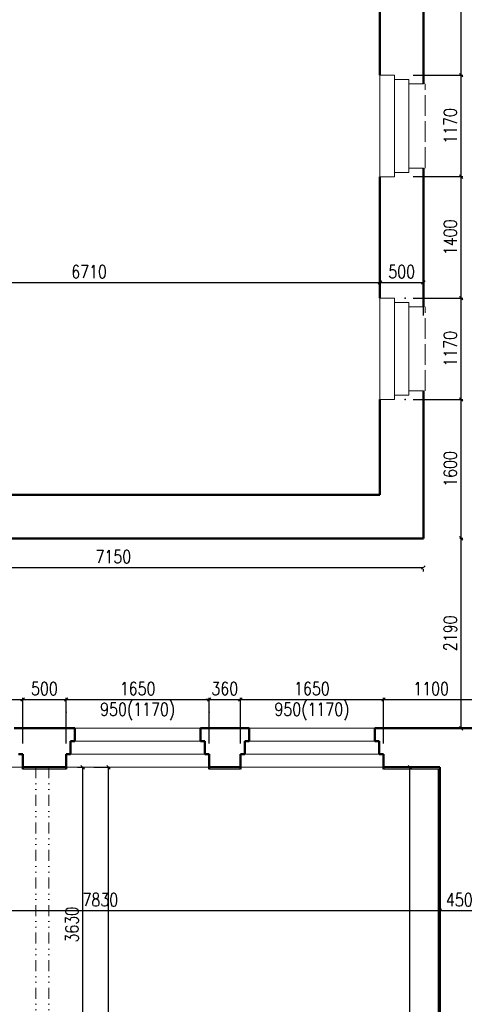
# Model space of a CAD drawing. Header units: millimetres. Extents: x -238874 to 551972, y -298952 to 658415.
# Tile 241 of 256: x 64593 to 69720, y 188298 to 199651. Entities that reach past the tile are written whole.
import ezdxf

# ---------------------------------------------------------------- set-up
doc = ezdxf.new("R2010")
doc.units = ezdxf.units.MM
doc.header["$LTSCALE"] = 20
doc.linetypes.add('ACAD_ISO02W100', pattern=[15, 12, -3])
doc.linetypes.add('DIVIDE2', pattern=[15.875, 6.35, -3.175, 0, -3.175, 0, -3.175])
doc.layers.add('KOTY', color=8, linetype='Continuous')
doc.layers.add('NOSNÉ', color=8, linetype='Continuous', lineweight=50)
doc.layers.add('PRUCHODY', color=7, linetype='Continuous', lineweight=18)
doc.styles.add('SIMPLEX', font='SIMPLEX.shx', dxfattribs={"width": 0.8, "bigfont": 'CAD13.shx'})
doc.styles.get("Standard").update_dxf_attribs({"font": 'simplex.shx', "width": 0.8})
doc.dimstyles.new('CKA', dxfattribs={"dimtxt": 200, "dimasz": 40, "dimexe": 20, "dimexo": 0.2, "dimgap": 50, "dimtad": 1, "dimdec": 0, "dimrnd": 1, "dimzin": 0, "dimdsep": 46, "dimtxsty": 'Standard', "dimblk1": 'OBLIQUE', "dimblk2": 'OBLIQUE', "dimsah": 1, "dimcen": 0.09, "dimclrd": 253, "dimclre": 253, "dimclrt": 253, "dimadec": 0, "dimazin": 0, "dimtfac": 1, "dimtdec": 0, "dimtix": 1, "dimtmove": 2, "dimatfit": 3, "dimfxl": 1, "dimtolj": 1, "dimtzin": 0, "dimarcsym": 0})

# ---------------------------------------------------------------- blocks, each defined once
blk = doc.blocks.new('_OBLIQUE')
at = {"color": 0, "linetype": 'ByBlock'}
blk.add_line((-0.5, -0.5), (0.5, 0.5), dxfattribs=at)
blk = doc.blocks.new('*D2046')
at = {"layer": 'DEFPOINTS', "color": 0, "transparency": 16777216}
for p in [(65068, 191031), (65617, 191031), (65068, 164511)]:
    blk.add_point(p, dxfattribs=at)
at = {"layer": 'KOTY', "lineweight": -2, "transparency": 16777216}
for p, q in [((65449, 191031), (65637, 191031)), ((65617, 164511), (65617, 191031))]:
    blk.add_line(p, q, dxfattribs=at)
at = {"layer": 'KOTY', "lineweight": -2, "transparency": 16777216, "xscale": 40, "yscale": 40, "zscale": 40}
for p, rotation in [((65617, 191031), 90), ((65617, 164511), 270)]:
    blk.add_blockref('_OBLIQUE', p, dxfattribs=dict(at, rotation=rotation))
at = {"layer": 'KOTY', "transparency": 16777216, "insert": (65492, 177771), "char_height": 150, "attachment_point": 5, "rotation": 90, "style": 'SIMPLEX'}
blk.add_mtext('\\A1;26520', dxfattribs=at)
blk = doc.blocks.new('*D2047')
at = {"layer": 'DEFPOINTS', "color": 0, "transparency": 16777216}
for p in [(68788, 191031), (69094, 191031), (69418, 180361)]:
    blk.add_point(p, dxfattribs=at)
at = {"layer": 'KOTY', "lineweight": -2, "transparency": 16777216}
for p, q in [((69094, 180361), (69094, 191031)), ((69169, 191031), (69114, 191031))]:
    blk.add_line(p, q, dxfattribs=at)
at = {"layer": 'KOTY', "lineweight": -2, "transparency": 16777216, "xscale": 40, "yscale": 40, "zscale": 40}
for p, rotation in [((69094, 191031), 90), ((69094, 180361), 270)]:
    blk.add_blockref('_OBLIQUE', p, dxfattribs=dict(at, rotation=rotation))
at = {"layer": 'KOTY', "transparency": 16777216, "insert": (68969, 185696), "char_height": 150, "attachment_point": 5, "rotation": 90, "style": 'SIMPLEX'}
blk.add_mtext('\\A1;10670', dxfattribs=at)
blk = doc.blocks.new('*D2220')
at = {"layer": 'DEFPOINTS', "color": 0, "transparency": 16777216}
for p in [(68748, 197841), (69683, 197841), (68748, 196441)]:
    blk.add_point(p, dxfattribs=at)
at = {"layer": 'KOTY', "lineweight": -2, "transparency": 16777216}
for p, q in [((69129, 197841), (69703, 197841)), ((69683, 196441), (69683, 197841))]:
    blk.add_line(p, q, dxfattribs=at)
at = {"layer": 'KOTY', "lineweight": -2, "transparency": 16777216, "xscale": 40, "yscale": 40, "zscale": 40}
for p, rotation in [((69683, 197841), 90), ((69683, 196441), 270)]:
    blk.add_blockref('_OBLIQUE', p, dxfattribs=dict(at, rotation=rotation))
at = {"layer": 'KOTY', "transparency": 16777216, "insert": (69558, 197141), "char_height": 150, "attachment_point": 5, "rotation": 90, "style": 'SIMPLEX'}
blk.add_mtext('\\A1;1400', dxfattribs=at)
blk = doc.blocks.new('*D2221')
at = {"layer": 'DEFPOINTS', "color": 0, "transparency": 16777216}
for p in [(69248, 200038), (69248, 200038), (72858, 197061)]:
    blk.add_point(p, dxfattribs=at)
at = {"layer": 'KOTY', "lineweight": -2, "transparency": 16777216}
for p, q in [((69248, 200419), (69248, 200058)), ((72858, 200038), (69248, 200038))]:
    blk.add_line(p, q, dxfattribs=at)
at = {"layer": 'KOTY', "lineweight": -2, "transparency": 16777216, "xscale": 40, "yscale": 40, "zscale": 40, "rotation": 180}
blk.add_blockref('_OBLIQUE', (69248, 200038), dxfattribs=at)
at = {"layer": 'KOTY', "lineweight": -2, "transparency": 16777216, "xscale": 40, "yscale": 40, "zscale": 40}
blk.add_blockref('_OBLIQUE', (72858, 200038), dxfattribs=at)
at = {"layer": 'KOTY', "transparency": 16777216, "insert": (71053, 200163), "char_height": 150, "attachment_point": 5, "style": 'SIMPLEX'}
blk.add_mtext('\\A1;3610', dxfattribs=at)
blk = doc.blocks.new('*D2223')
at = {"layer": 'DEFPOINTS', "color": 0, "transparency": 16777216}
for p in [(62038, 196620), (68748, 196620), (68748, 196620)]:
    blk.add_point(p, dxfattribs=at)
at = {"layer": 'KOTY', "lineweight": -2, "transparency": 16777216}
for p, q in [((68748, 197001), (68748, 196640)), ((62038, 196620), (68748, 196620))]:
    blk.add_line(p, q, dxfattribs=at)
at = {"layer": 'KOTY', "lineweight": -2, "transparency": 16777216, "xscale": 40, "yscale": 40, "zscale": 40, "rotation": 180}
blk.add_blockref('_OBLIQUE', (62038, 196620), dxfattribs=at)
at = {"layer": 'KOTY', "lineweight": -2, "transparency": 16777216, "xscale": 40, "yscale": 40, "zscale": 40}
blk.add_blockref('_OBLIQUE', (68748, 196620), dxfattribs=at)
at = {"layer": 'KOTY', "transparency": 16777216, "insert": (65393, 196745), "char_height": 150, "attachment_point": 5, "style": 'SIMPLEX'}
blk.add_mtext('\\A1;6710', dxfattribs=at)
blk = doc.blocks.new('*D2224')
at = {"layer": 'DEFPOINTS', "color": 0, "transparency": 16777216}
for p in [(69248, 193671), (62098, 193401), (69248, 193334)]:
    blk.add_point(p, dxfattribs=at)
at = {"layer": 'KOTY', "lineweight": -2, "transparency": 16777216}
for p, q in [((62098, 193334), (69248, 193334)), ((69248, 193290), (69248, 193314))]:
    blk.add_line(p, q, dxfattribs=at)
at = {"layer": 'KOTY', "lineweight": -2, "transparency": 16777216, "xscale": 40, "yscale": 40, "zscale": 40, "rotation": 180}
blk.add_blockref('_OBLIQUE', (62098, 193334), dxfattribs=at)
at = {"layer": 'KOTY', "lineweight": -2, "transparency": 16777216, "xscale": 40, "yscale": 40, "zscale": 40}
blk.add_blockref('_OBLIQUE', (69248, 193334), dxfattribs=at)
at = {"layer": 'KOTY', "transparency": 16777216, "insert": (65673, 193459), "char_height": 150, "attachment_point": 5, "style": 'SIMPLEX'}
blk.add_mtext('\\A1;7150', dxfattribs=at)
blk = doc.blocks.new('*D2225')
at = {"layer": 'DEFPOINTS', "color": 0, "transparency": 16777216}
for p in [(61608, 190868), (69438, 190618), (69438, 189378)]:
    blk.add_point(p, dxfattribs=at)
at = {"layer": 'KOTY', "lineweight": -2, "transparency": 16777216}
for p, q in [((69438, 190238), (69438, 189358)), ((61608, 189378), (69438, 189378))]:
    blk.add_line(p, q, dxfattribs=at)
at = {"layer": 'KOTY', "lineweight": -2, "transparency": 16777216, "xscale": 40, "yscale": 40, "zscale": 40, "rotation": 180}
blk.add_blockref('_OBLIQUE', (61608, 189378), dxfattribs=at)
at = {"layer": 'KOTY', "lineweight": -2, "transparency": 16777216, "xscale": 40, "yscale": 40, "zscale": 40}
blk.add_blockref('_OBLIQUE', (69438, 189378), dxfattribs=at)
at = {"layer": 'KOTY', "transparency": 16777216, "insert": (65523, 189503), "char_height": 150, "attachment_point": 5, "style": 'SIMPLEX'}
blk.add_mtext('\\A1;7830', dxfattribs=at)
blk = doc.blocks.new('*D2226')
at = {"layer": 'DEFPOINTS', "color": 0, "transparency": 16777216}
for p in [(66778, 191813), (65128, 190925), (66778, 190925)]:
    blk.add_point(p, dxfattribs=at)
at = {"layer": 'KOTY', "lineweight": -2, "transparency": 16777216}
for p, q in [((65128, 191813), (66778, 191813)), ((66778, 191306), (66778, 191833))]:
    blk.add_line(p, q, dxfattribs=at)
at = {"layer": 'KOTY', "lineweight": -2, "transparency": 16777216, "xscale": 40, "yscale": 40, "zscale": 40, "rotation": 180}
blk.add_blockref('_OBLIQUE', (65128, 191813), dxfattribs=at)
at = {"layer": 'KOTY', "lineweight": -2, "transparency": 16777216, "xscale": 40, "yscale": 40, "zscale": 40}
blk.add_blockref('_OBLIQUE', (66778, 191813), dxfattribs=at)
at = {"layer": 'KOTY', "transparency": 16777216, "insert": (65953, 191938), "char_height": 150, "attachment_point": 5, "style": 'SIMPLEX'}
blk.add_mtext('\\A1;1650', dxfattribs=at)
blk = doc.blocks.new('*D2232')
at = {"layer": 'DEFPOINTS', "color": 0, "transparency": 16777216}
for p in [(64628, 191813), (62978, 191310), (64628, 190925)]:
    blk.add_point(p, dxfattribs=at)
at = {"layer": 'KOTY', "lineweight": -2, "transparency": 16777216}
for p, q in [((62978, 191813), (64628, 191813)), ((64628, 191306), (64628, 191833))]:
    blk.add_line(p, q, dxfattribs=at)
at = {"layer": 'KOTY', "lineweight": -2, "transparency": 16777216, "xscale": 40, "yscale": 40, "zscale": 40, "rotation": 180}
blk.add_blockref('_OBLIQUE', (62978, 191813), dxfattribs=at)
at = {"layer": 'KOTY', "lineweight": -2, "transparency": 16777216, "xscale": 40, "yscale": 40, "zscale": 40}
blk.add_blockref('_OBLIQUE', (64628, 191813), dxfattribs=at)
at = {"layer": 'KOTY', "transparency": 16777216, "insert": (63803, 191938), "char_height": 150, "attachment_point": 5, "style": 'SIMPLEX'}
blk.add_mtext('\\A1;1650', dxfattribs=at)
blk = doc.blocks.new('*D2233')
at = {"layer": 'DEFPOINTS', "color": 0, "transparency": 16777216}
for p in [(65128, 191813), (64628, 190925), (65128, 190925)]:
    blk.add_point(p, dxfattribs=at)
at = {"layer": 'KOTY', "lineweight": -2, "transparency": 16777216}
for p, q in [((64628, 191813), (65128, 191813)), ((65128, 191306), (65128, 191833))]:
    blk.add_line(p, q, dxfattribs=at)
at = {"layer": 'KOTY', "lineweight": -2, "transparency": 16777216, "xscale": 40, "yscale": 40, "zscale": 40, "rotation": 180}
blk.add_blockref('_OBLIQUE', (64628, 191813), dxfattribs=at)
at = {"layer": 'KOTY', "lineweight": -2, "transparency": 16777216, "xscale": 40, "yscale": 40, "zscale": 40}
blk.add_blockref('_OBLIQUE', (65128, 191813), dxfattribs=at)
at = {"layer": 'KOTY', "transparency": 16777216, "insert": (64878, 191938), "char_height": 150, "attachment_point": 5, "style": 'SIMPLEX'}
blk.add_mtext('\\A1;500', dxfattribs=at)
blk = doc.blocks.new('*D2238')
at = {"layer": 'DEFPOINTS', "color": 0, "transparency": 16777216}
for p in [(64878, 191031), (65320, 191031), (64853, 187401)]:
    blk.add_point(p, dxfattribs=at)
at = {"layer": 'KOTY', "lineweight": -2, "transparency": 16777216}
for p, q in [((65259, 191031), (65340, 191031)), ((65320, 187401), (65320, 191031))]:
    blk.add_line(p, q, dxfattribs=at)
at = {"layer": 'KOTY', "lineweight": -2, "transparency": 16777216, "xscale": 40, "yscale": 40, "zscale": 40}
for p, rotation in [((65320, 191031), 90), ((65320, 187401), 270)]:
    blk.add_blockref('_OBLIQUE', p, dxfattribs=dict(at, rotation=rotation))
at = {"layer": 'KOTY', "transparency": 16777216, "insert": (65195, 189216), "char_height": 150, "attachment_point": 5, "rotation": 90, "style": 'SIMPLEX'}
blk.add_mtext('\\A1;3630', dxfattribs=at)
blk = doc.blocks.new('*D2265')
at = {"layer": 'DEFPOINTS', "color": 0, "transparency": 16777216}
for p in [(67138, 191813), (66778, 190925), (67138, 190925)]:
    blk.add_point(p, dxfattribs=at)
at = {"layer": 'KOTY', "lineweight": -2, "transparency": 16777216}
for p, q in [((66778, 191813), (66738, 191813)), ((66778, 191813), (67138, 191813)), ((67138, 191306), (67138, 191833)), ((67138, 191813), (67178, 191813))]:
    blk.add_line(p, q, dxfattribs=at)
at = {"layer": 'KOTY', "lineweight": -2, "transparency": 16777216, "xscale": 40, "yscale": 40, "zscale": 40}
blk.add_blockref('_OBLIQUE', (66778, 191813), dxfattribs=at)
at = {"layer": 'KOTY', "lineweight": -2, "transparency": 16777216, "xscale": 40, "yscale": 40, "zscale": 40, "rotation": 180}
blk.add_blockref('_OBLIQUE', (67138, 191813), dxfattribs=at)
at = {"layer": 'KOTY', "transparency": 16777216, "insert": (66958, 191938), "char_height": 150, "attachment_point": 5, "style": 'SIMPLEX'}
blk.add_mtext('\\A1;360', dxfattribs=at)
blk = doc.blocks.new('*D2266')
at = {"layer": 'DEFPOINTS', "color": 0, "transparency": 16777216}
for p in [(68788, 191813), (67138, 190925), (68788, 190925)]:
    blk.add_point(p, dxfattribs=at)
at = {"layer": 'KOTY', "lineweight": -2, "transparency": 16777216}
for p, q in [((67138, 191813), (68788, 191813)), ((68788, 191306), (68788, 191833))]:
    blk.add_line(p, q, dxfattribs=at)
at = {"layer": 'KOTY', "lineweight": -2, "transparency": 16777216, "xscale": 40, "yscale": 40, "zscale": 40, "rotation": 180}
blk.add_blockref('_OBLIQUE', (67138, 191813), dxfattribs=at)
at = {"layer": 'KOTY', "lineweight": -2, "transparency": 16777216, "xscale": 40, "yscale": 40, "zscale": 40}
blk.add_blockref('_OBLIQUE', (68788, 191813), dxfattribs=at)
at = {"layer": 'KOTY', "transparency": 16777216, "insert": (67963, 191938), "char_height": 150, "attachment_point": 5, "style": 'SIMPLEX'}
blk.add_mtext('\\A1;1650', dxfattribs=at)
blk = doc.blocks.new('*D2267')
at = {"layer": 'DEFPOINTS', "color": 0, "transparency": 16777216}
for p in [(69888, 191813), (69888, 191310), (68788, 190925)]:
    blk.add_point(p, dxfattribs=at)
at = {"layer": 'KOTY', "lineweight": -2, "transparency": 16777216}
for p, q in [((68788, 191813), (69888, 191813)), ((69888, 191691), (69888, 191833))]:
    blk.add_line(p, q, dxfattribs=at)
at = {"layer": 'KOTY', "lineweight": -2, "transparency": 16777216, "xscale": 40, "yscale": 40, "zscale": 40, "rotation": 180}
blk.add_blockref('_OBLIQUE', (68788, 191813), dxfattribs=at)
at = {"layer": 'KOTY', "lineweight": -2, "transparency": 16777216, "xscale": 40, "yscale": 40, "zscale": 40}
blk.add_blockref('_OBLIQUE', (69888, 191813), dxfattribs=at)
at = {"layer": 'KOTY', "transparency": 16777216, "insert": (69338, 191938), "char_height": 150, "attachment_point": 5, "style": 'SIMPLEX'}
blk.add_mtext('\\A1;1100', dxfattribs=at)
blk = doc.blocks.new('*D2274')
at = {"layer": 'DEFPOINTS', "color": 0, "transparency": 16777216}
for p in [(69288, 193671), (69683, 193671), (69288, 191481)]:
    blk.add_point(p, dxfattribs=at)
at = {"layer": 'KOTY', "lineweight": -2, "transparency": 16777216}
for p, q in [((69669, 193671), (69703, 193671)), ((69683, 191481), (69683, 193671))]:
    blk.add_line(p, q, dxfattribs=at)
at = {"layer": 'KOTY', "lineweight": -2, "transparency": 16777216, "xscale": 40, "yscale": 40, "zscale": 40}
for p, rotation in [((69683, 193671), 90), ((69683, 191481), 270)]:
    blk.add_blockref('_OBLIQUE', p, dxfattribs=dict(at, rotation=rotation))
at = {"layer": 'KOTY', "transparency": 16777216, "insert": (69558, 192576), "char_height": 150, "attachment_point": 5, "rotation": 90, "style": 'SIMPLEX'}
blk.add_mtext('\\A1;2190', dxfattribs=at)
blk = doc.blocks.new('*D2278')
at = {"layer": 'DEFPOINTS', "color": 0, "transparency": 16777216}
for p in [(69438, 190618), (69888, 189628), (69888, 189378)]:
    blk.add_point(p, dxfattribs=at)
at = {"layer": 'KOTY', "lineweight": -2, "transparency": 16777216}
for p, q in [((69438, 189378), (69888, 189378)), ((69888, 189248), (69888, 189358))]:
    blk.add_line(p, q, dxfattribs=at)
at = {"layer": 'KOTY', "lineweight": -2, "transparency": 16777216, "xscale": 40, "yscale": 40, "zscale": 40, "rotation": 180}
blk.add_blockref('_OBLIQUE', (69438, 189378), dxfattribs=at)
at = {"layer": 'KOTY', "lineweight": -2, "transparency": 16777216, "xscale": 40, "yscale": 40, "zscale": 40}
blk.add_blockref('_OBLIQUE', (69888, 189378), dxfattribs=at)
at = {"layer": 'KOTY', "transparency": 16777216, "insert": (69663, 189503), "char_height": 150, "attachment_point": 5, "style": 'SIMPLEX'}
blk.add_mtext('\\A1;450', dxfattribs=at)
blk = doc.blocks.new('*D2294')
at = {"layer": 'DEFPOINTS', "color": 0, "transparency": 16777216}
for p in [(68748, 196620), (69248, 196620), (69248, 196620)]:
    blk.add_point(p, dxfattribs=at)
at = {"layer": 'KOTY', "lineweight": -2, "transparency": 16777216}
for p, q in [((68748, 196620), (69248, 196620)), ((69248, 196239), (69248, 196600))]:
    blk.add_line(p, q, dxfattribs=at)
at = {"layer": 'KOTY', "lineweight": -2, "transparency": 16777216, "xscale": 40, "yscale": 40, "zscale": 40, "rotation": 180}
blk.add_blockref('_OBLIQUE', (68748, 196620), dxfattribs=at)
at = {"layer": 'KOTY', "lineweight": -2, "transparency": 16777216, "xscale": 40, "yscale": 40, "zscale": 40}
blk.add_blockref('_OBLIQUE', (69248, 196620), dxfattribs=at)
at = {"layer": 'KOTY', "transparency": 16777216, "insert": (68998, 196745), "char_height": 150, "attachment_point": 5, "style": 'SIMPLEX'}
blk.add_mtext('\\A1;500', dxfattribs=at)
blk = doc.blocks.new('*D2295')
at = {"layer": 'DEFPOINTS', "color": 0, "transparency": 16777216}
for p in [(68748, 195271), (69683, 195271), (69288, 193671)]:
    blk.add_point(p, dxfattribs=at)
at = {"layer": 'KOTY', "lineweight": -2, "transparency": 16777216}
for p, q in [((69129, 195271), (69703, 195271)), ((69683, 193671), (69683, 195271))]:
    blk.add_line(p, q, dxfattribs=at)
at = {"layer": 'KOTY', "lineweight": -2, "transparency": 16777216, "xscale": 40, "yscale": 40, "zscale": 40}
for p, rotation in [((69683, 195271), 90), ((69683, 193671), 270)]:
    blk.add_blockref('_OBLIQUE', p, dxfattribs=dict(at, rotation=rotation))
at = {"layer": 'KOTY', "transparency": 16777216, "insert": (69558, 194471), "char_height": 150, "attachment_point": 5, "rotation": 90, "style": 'SIMPLEX'}
blk.add_mtext('\\A1;1600', dxfattribs=at)
blk = doc.blocks.new('*D2296')
at = {"layer": 'DEFPOINTS', "color": 0, "transparency": 16777216}
for p in [(68748, 196441), (69683, 196441), (68748, 195271)]:
    blk.add_point(p, dxfattribs=at)
at = {"layer": 'KOTY', "lineweight": -2, "transparency": 16777216}
for p, q in [((69129, 196441), (69703, 196441)), ((69683, 195271), (69683, 196441))]:
    blk.add_line(p, q, dxfattribs=at)
at = {"layer": 'KOTY', "lineweight": -2, "transparency": 16777216, "xscale": 40, "yscale": 40, "zscale": 40}
for p, rotation in [((69683, 196441), 90), ((69683, 195271), 270)]:
    blk.add_blockref('_OBLIQUE', p, dxfattribs=dict(at, rotation=rotation))
at = {"layer": 'KOTY', "transparency": 16777216, "insert": (69558, 195856), "char_height": 150, "attachment_point": 5, "rotation": 90, "style": 'SIMPLEX'}
blk.add_mtext('\\A1;1170', dxfattribs=at)
blk = doc.blocks.new('*D2330')
at = {"layer": 'DEFPOINTS', "color": 0, "transparency": 16777216}
for p in [(68748, 199011), (69683, 199011), (68748, 197841)]:
    blk.add_point(p, dxfattribs=at)
at = {"layer": 'KOTY', "lineweight": -2, "transparency": 16777216}
for p, q in [((69129, 199011), (69703, 199011)), ((69683, 197841), (69683, 199011))]:
    blk.add_line(p, q, dxfattribs=at)
at = {"layer": 'KOTY', "lineweight": -2, "transparency": 16777216, "xscale": 40, "yscale": 40, "zscale": 40}
for p, rotation in [((69683, 199011), 90), ((69683, 197841), 270)]:
    blk.add_blockref('_OBLIQUE', p, dxfattribs=dict(at, rotation=rotation))
at = {"layer": 'KOTY', "transparency": 16777216, "insert": (69558, 198426), "char_height": 150, "attachment_point": 5, "rotation": 90, "style": 'SIMPLEX'}
blk.add_mtext('\\A1;1170', dxfattribs=at)
blk = doc.blocks.new('*D2331')
at = {"layer": 'DEFPOINTS', "color": 0, "transparency": 16777216}
for p in [(68748, 201201), (69683, 201201), (68748, 199011)]:
    blk.add_point(p, dxfattribs=at)
at = {"layer": 'KOTY', "lineweight": -2, "transparency": 16777216}
for p, q in [((69129, 201201), (69703, 201201)), ((69683, 199011), (69683, 201201))]:
    blk.add_line(p, q, dxfattribs=at)
at = {"layer": 'KOTY', "lineweight": -2, "transparency": 16777216, "xscale": 40, "yscale": 40, "zscale": 40}
for p, rotation in [((69683, 201201), 90), ((69683, 199011), 270)]:
    blk.add_blockref('_OBLIQUE', p, dxfattribs=dict(at, rotation=rotation))
at = {"layer": 'KOTY', "transparency": 16777216, "insert": (69558, 200106), "char_height": 150, "attachment_point": 5, "rotation": 90, "style": 'SIMPLEX'}
blk.add_mtext('\\A1;2190', dxfattribs=at)

msp = doc.modelspace()

# ---------------------------------------------------------------- linework, layer by layer
at = {"layer": 'KOTY'}
for p in [(69038.551, 196440.863), (69038.551, 195270.863), (65127.962, 191667.7), (66777.962, 191667.7)]:
    msp.add_point(p, dxfattribs=at)
at = {"layer": 'NOSNÉ'}
for p, q in [((69247.962, 198910.863), (69247.962, 201300.863)), ((68747.962, 199010.863), (68747.962, 200160.863)), ((69247.962, 196340.863), (69247.962, 197940.863)), ((68747.962, 196440.863), (68747.962, 197840.863)), ((68747.962, 194170.863), (68747.962, 195270.863)), ((69247.962, 193670.863), (69247.962, 195370.863)), ((62037.962, 194170.863), (68747.962, 194170.863)), ((62097.962, 193670.863), (69247.962, 193670.863)), ((64527.962, 191480.863), (65227.962, 191480.863)), ((65227.962, 191330.863), (65227.962, 191480.863)), ((66677.962, 191480.863), (67237.962, 191480.863)), ((66677.962, 191330.863), (66677.962, 191480.863)), ((67237.962, 191330.863), (67237.962, 191480.863)), ((68687.962, 191480.863), (69887.962, 191480.863)), ((68687.962, 191330.863), (68687.962, 191480.863)), ((65177.962, 191330.863), (65227.962, 191330.863)), ((65177.962, 191180.863), (65177.962, 191330.863)), ((65177.962, 191330.863), (65177.962, 191180.863)), ((66727.962, 191330.863), (66677.962, 191330.863)), ((66727.962, 191180.863), (66727.962, 191330.863)), ((67187.962, 191330.863), (67187.962, 191180.863)), ((67187.962, 191180.863), (67187.962, 191330.863)), ((67187.962, 191330.863), (67237.962, 191330.863)), ((68737.962, 191330.863), (68687.962, 191330.863)), ((68737.962, 191180.863), (68737.962, 191330.863)), ((64627.962, 191180.863), (64577.962, 191180.863)), ((64627.962, 191010.863), (64627.962, 191180.863)), ((65127.962, 191180.863), (65177.962, 191180.863)), ((65127.962, 191010.863), (65127.962, 191180.863)), ((66777.962, 191180.863), (66727.962, 191180.863)), ((66777.962, 191010.863), (66777.962, 191180.863)), ((67137.962, 191010.863), (67137.962, 191180.863)), ((67137.962, 191180.863), (67187.962, 191180.863)), ((68787.962, 191180.863), (68737.962, 191180.863)), ((68787.962, 191010.863), (68787.962, 191180.863)), ((64627.962, 191030.863), (65127.962, 191030.863)), ((66777.962, 191030.863), (67137.962, 191030.863)), ((68787.962, 191030.863), (69437.962, 191030.863)), ((69437.962, 180360.863), (69437.962, 191030.863))]:
    msp.add_line(p, q, dxfattribs=at)
at = {"layer": 'PRUCHODY'}
for p, q in [((68747.962, 199010.863), (68747.962, 197840.863)), ((68747.962, 199010.863), (68914.629, 199010.863)), ((68914.629, 197840.863), (68914.629, 199010.863)), ((68914.629, 199010.863), (68914.629, 198960.863)), ((68914.629, 198960.863), (69081.295, 198960.863)), ((69081.295, 197890.863), (69081.295, 198960.863)), ((69081.295, 198960.863), (69081.295, 198910.863)), ((69081.295, 198910.863), (69247.962, 198910.863)), ((68914.629, 197890.863), (69081.295, 197890.863)), ((68914.629, 197840.863), (68914.629, 197890.863)), ((69081.295, 197940.863), (69247.962, 197940.863)), ((69081.295, 197890.863), (69081.295, 197940.863)), ((68747.962, 197840.863), (68914.629, 197840.863)), ((68747.962, 196440.863), (68914.629, 196440.863)), ((68747.962, 195270.863), (68747.962, 196440.863)), ((68914.629, 196440.863), (68914.629, 196390.863)), ((68914.629, 195270.863), (68914.629, 196440.863)), ((68914.629, 196390.863), (69081.295, 196390.863)), ((69081.295, 196390.863), (69081.295, 196340.863)), ((69081.295, 195320.863), (69081.295, 196390.863)), ((69081.295, 196340.863), (69247.962, 196340.863)), ((68747.962, 195270.863), (68914.629, 195270.863)), ((68914.629, 195320.863), (69081.295, 195320.863)), ((68914.629, 195270.863), (68914.629, 195320.863)), ((69081.295, 195370.863), (69247.962, 195370.863)), ((69081.295, 195320.863), (69081.295, 195370.863)), ((65227.962, 191480.863), (66677.962, 191480.863)), ((67237.962, 191480.863), (68687.962, 191480.863)), ((65227.962, 191330.863), (66677.962, 191330.863)), ((67237.962, 191330.863), (68687.962, 191330.863)), ((66727.962, 191180.863), (65177.962, 191180.863)), ((68737.962, 191180.863), (67187.962, 191180.863)), ((64627.962, 191030.863), (62977.962, 191030.863)), ((64627.962, 191010.863), (65127.962, 191010.863)), ((66777.962, 191030.863), (65127.962, 191030.863)), ((66777.962, 191010.863), (67137.962, 191010.863)), ((68787.962, 191030.863), (67137.962, 191030.863)), ((68787.962, 191010.863), (69417.962, 191010.863)), ((69417.962, 180360.863), (69417.962, 191010.863))]:
    msp.add_line(p, q, dxfattribs=at)
at = {"layer": 'PRUCHODY', "linetype": 'ACAD_ISO02W100'}
for p, q in [((69267.962, 197940.863), (69267.962, 198910.863)), ((69267.962, 195370.863), (69267.962, 196340.863))]:
    msp.add_line(p, q, dxfattribs=at)
at = {"layer": 'PRUCHODY', "linetype": 'DIVIDE2'}
for p, q in [((64777.962, 191030.863), (64777.962, 164510.863)), ((64927.962, 191030.863), (64927.962, 164510.863))]:
    msp.add_line(p, q, dxfattribs=at)

# ---------------------------------------------------------------- texts
at = {"layer": 'KOTY', "char_height": 150, "attachment_point": 5, "style": 'SIMPLEX'}
for insert in [(65952.962, 191674.755), (67962.962, 191674.755)]:
    msp.add_mtext('950(1170)', dxfattribs=dict(at, insert=insert))

# ---------------------------------------------------------------- dimensions: what is measured, and where the dimension line sits
at = {"layer": 'KOTY'}
for base, p1, p2, angle, text, picture, middle in [((69683.48, 201200.863), (68747.962, 199010.863), (68747.962, 201200.863), 270, '2190', '*D2331', (69558.48, 200105.863)), ((69683.48, 199010.863), (68747.962, 197840.863), (68747.962, 199010.863), 270, '1170', '*D2330', (69558.48, 198425.863)), ((69683.48, 197840.863), (68747.962, 196440.863), (68747.962, 197840.863), 270, '1400', '*D2220', (69558.48, 197140.863)), ((68747.962, 196620.15), (62037.962, 196620.15), (68747.962, 196620.15), 180, '6710', '*D2223', (65392.962, 196745.15)), ((69247.962, 196620.15), (68747.962, 196620.15), (69247.962, 196620.15), 180, '500', '*D2294', (68997.962, 196745.15)), ((69683.48, 196440.863), (68747.962, 195270.863), (68747.962, 196440.863), 270, '1170', '*D2296', (69558.48, 195855.863)), ((69683.48, 195270.863), (69287.962, 193670.863), (68747.962, 195270.863), 270, '1600', '*D2295', (69558.48, 194470.863)), ((69683.48, 193670.863), (69287.962, 191480.863), (69287.962, 193670.863), 270, '2190', '*D2274', (69558.48, 192575.863)), ((65320.238, 191030.863), (64852.962, 187400.863), (64877.962, 191030.863), 270, '3630', '*D2238', (65195.238, 189215.863)), ((65616.636, 191030.863), (65067.962, 164510.863), (65067.962, 191030.863), 270, '26520', '*D2046', (65491.636, 177770.863)), ((69094.159, 191030.863), (69417.962, 180360.863), (68787.962, 191030.863), 90, '10670', '*D2047', (68969.159, 185695.863)), ((69437.962, 189378.13), (61607.962, 190868.334), (69437.962, 190618.334), 180, '7830', '*D2225', (65522.962, 189503.13)), ((69887.962, 189378.13), (69437.962, 190618.334), (69887.962, 189628.334), 180, '450', '*D2278', (69662.962, 189503.13))]:
    dim = msp.add_linear_dim(base=base, p1=p1, p2=p2, angle=angle, text=text, dimstyle='CKA', override={"dimtxt": 150, "dimexo": 380.774374, "dimtxsty": 'SIMPLEX', "dimse1": 1, "dimclrd": 256, "dimclre": 256, "dimclrt": 256}, dxfattribs=at)
    dim.commit()
    dim.dimension.update_dxf_attribs({"geometry": picture, "text_midpoint": middle})
for base, p1, p2, text, picture, middle in [((69247.962, 200038.315), (72857.962, 197060.863), (69247.962, 200038.315), '3610', '*D2221', (71052.962, 200163.315)), ((69247.962, 193334.371), (62097.962, 193400.863), (69247.962, 193670.863), '7150', '*D2224', (65672.962, 193459.371)), ((64627.962, 191813.27), (62977.962, 191309.996), (64627.962, 190924.996), '1650', '*D2232', (63802.962, 191938.27)), ((65127.962, 191813.27), (64627.962, 190924.996), (65127.962, 190924.996), '500', '*D2233', (64877.962, 191938.27)), ((66777.962, 191813.27), (65127.962, 190924.996), (66777.962, 190924.996), '1650', '*D2226', (65952.962, 191938.27)), ((67137.962, 191813.27), (66777.962, 190924.996), (67137.962, 190924.996), '360', '*D2265', (66957.962, 191938.27)), ((68787.962, 191813.27), (67137.962, 190924.996), (68787.962, 190924.996), '1650', '*D2266', (67962.962, 191938.27)), ((69887.962, 191813.27), (68787.962, 190924.996), (69887.962, 191309.996), '1100', '*D2267', (69337.962, 191938.27))]:
    dim = msp.add_linear_dim(base=base, p1=p1, p2=p2, text=text, dimstyle='CKA', override={"dimtxt": 150, "dimexo": 380.774374, "dimtxsty": 'SIMPLEX', "dimse1": 1, "dimclrd": 256, "dimclre": 256, "dimclrt": 256}, dxfattribs=at)
    dim.commit()
    dim.dimension.update_dxf_attribs({"geometry": picture, "text_midpoint": middle})

doc.saveas('drawing.dxf')
